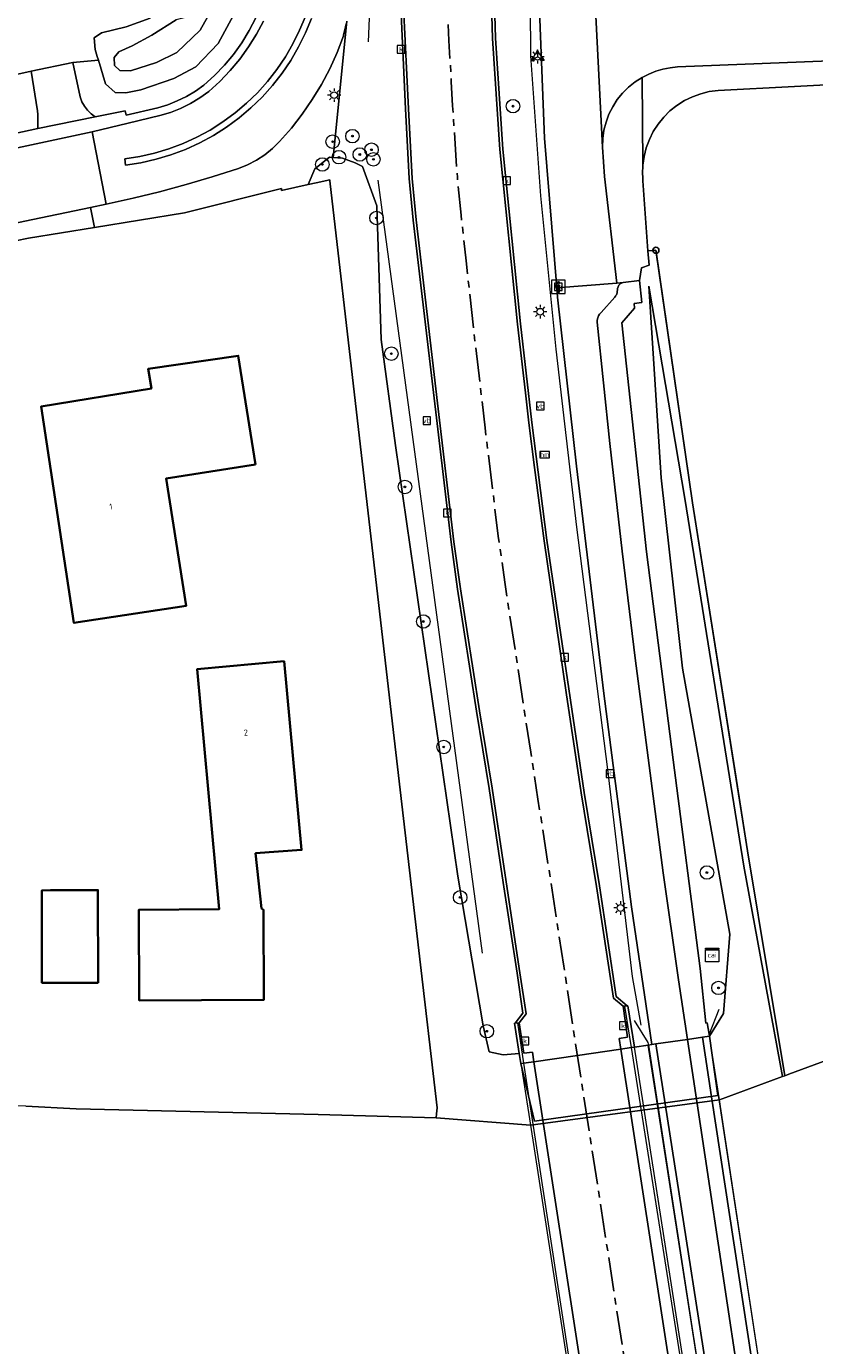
# Model space of a CAD drawing. Header units: metres. Extents: x 229229 to 231729, y 593167 to 595667.
# Tile 63 of 256: x 229844 to 229903, y 594553 to 594651. Entities that reach past the tile are written whole.
import ezdxf
from ezdxf.enums import TextEntityAlignment as Align

# ---------------------------------------------------------------- set-up
doc = ezdxf.new("R2010")
doc.units = ezdxf.units.M
doc.linetypes.add('CENTERX2', pattern=[4, 2.5, -0.5, 0.5, -0.5])
for name, color, linetype, lineweight in [('B-WE-BV-LEUNING-G', 210, 'BV-LEUNING', 18), ('B-WE-GK-BESCHOEIING_DAMWAND-G', 130, 'GK-BESCHOEIING', 18), ('B-WE-GR-BOOM-S', 90, 'Continuous', 25), ('B-WE-GR-GROENVOORZIENING-GV', 80, 'Continuous', 18), ('B-WE-GR-HAAG-G', 90, 'GR-HAAG1', 13), ('B-WE-GW-TALUD_KRUIN-G', 90, 'Continuous', 18), ('B-WE-IE-MEUBILAIR_WEGMEUBILAIR-S', 7, 'Continuous', 25), ('B-WE-IE-TERREINAFSCHEIDING_KUNSTMATIG_HEKWERK_RASTER-G', 30, 'IE-TERREINAFSCHEIDING-KUNSTMATIG', 18), ('B-WE-KL-ET_LS_OV_LICHTMAST-S', 190, 'Continuous', 25), ('B-WE-KW-KUNSTWERK_DEK-GV', 170, 'Continuous', 18), ('B-WE-OG-BEBOUWING-GV', 7, 'Continuous', 35), ('B-WE-OG-BEBOUWING-T18', 10, 'Continuous', 18), ('B-WE-OG-TERREIN_ERF-GV', 7, 'Continuous', 18), ('B-WE-OG-WATER-GV', 130, 'Continuous', 18), ('B-WE-OG-WATER_SLOOT-GV', 120, 'Continuous', 18), ('B-WE-OG-WEG-GV', 7, 'Continuous', 18), ('B-WE-RI-GWA_KOLK-S', 30, 'Continuous', 25), ('B-WE-VH-VERHARDING_ASFALT-GV', 252, 'Continuous', 18), ('B-WE-VH-VERHARDING_BEDRIJFSVLOERPLAAT-GV', 252, 'Continuous', 18), ('B-WE-VH-VERHARDING_BETON-GV', 252, 'Continuous', 18), ('B-WE-VH-VERHARDING_BETONSTRAATSTEEN-GV', 252, 'Continuous', 18), ('B-WE-VH-VERHARDING_GESLOTEN-GV', 252, 'Continuous', 18), ('B-WE-VH-VERHARDING_HALFVERHARDING-GV', 252, 'Continuous', 18), ('B-WE-VH-VERHARDING_OPEN-GV', 252, 'Continuous', 18), ('B-WE-VH-VERHARDING_STRAATBAKSTEEN-GV', 252, 'Continuous', 18), ('B-WE-VH-VERHARDING_TEGEL-GV', 252, 'Continuous', 18), ('B-WE-VW-BEWEGWIJZERING_DRAAGCONSTRUCTIE-S', 7, 'Continuous', 25), ('B-WE-VW-HECTOMETRERING-S', 7, 'Continuous', 25), ('B-WE-VW-VERKEERSTEKEN_BORD-S', 7, 'Continuous', 25)]:
    doc.layers.add(name, color=color, linetype=linetype, lineweight=lineweight)
doc.layers.add('B-WE-KL-DATA_CAI-S', color=7, linetype='Continuous')
doc.layers.add('TOPOT03', color=30, linetype='CENTERX2')
doc.styles.add('NLCS-ISO', font='NLCS-ISO.ttf')
doc.styles.add('NLCS-ISO-ANNOTATIVE-T18', font='NLCS-ISO.ttf', dxfattribs={"height": 1.8})
doc.styles.add('NLCS-ISO-M250-T18', font='NLCS-ISO.ttf', dxfattribs={"height": 0.45})
doc.linetypes.add('BV-LEUNING', pattern='A,1,[69,NLCS.SHX,S=0.2,R=0,X=0,Y=0],1', length=2)
doc.linetypes.add('GK-BESCHOEIING', pattern='A,30,-5,[1,NLCS.SHX,S=1,R=0,X=0,Y=0],-5', length=40)
doc.linetypes.add('GR-HAAG1', pattern='A,6,[176,NLCS.SHX,S=0.125,R=0,X=0,Y=0],-2', length=8)
doc.linetypes.add('IE-TERREINAFSCHEIDING-KUNSTMATIG', pattern='A,4,[82,NLCS.SHX,S=0.75,R=90,X=0,Y=0],4,-2', length=10)

# ---------------------------------------------------------------- blocks, each defined once
blk = doc.blocks.new('SIE-WEG_VERKEERSBORD-SO')
at = {"color": 0, "linetype": 'ByBlock', "lineweight": 18}
blk.add_lwpolyline([(-1.125, -1.125), (1.125, -1.125), (1.125, 1.125), (-1.125, 1.125)], close=True, dxfattribs=at)
at = {"color": 0, "linetype": 'ByBlock', "lineweight": 18, "style": 'NLCS-ISO'}
blk.add_text('vb', height=1.5, dxfattribs=at).set_placement((0, 0), align=Align.MIDDLE_CENTER)
blk = doc.blocks.new('SIE-WEG_VERKEERSBORD_WEGWIJZER-SO')
at = {"linetype": 'ByBlock', "lineweight": 18}
h = blk.add_hatch(color=0, dxfattribs=at)
h.dxf.hatch_style = 1
h.paths.add_polyline_path([(0.5, 1), (0, 2), (-0.5, 1)])
h = blk.add_hatch(color=0, dxfattribs=at)
h.dxf.hatch_style = 1
h.paths.add_polyline_path([(-1.38, -0.22), (-2, -1.15), (-0.88, -1.09)])
h = blk.add_hatch(color=0, dxfattribs=at)
h.dxf.hatch_style = 1
h.paths.add_polyline_path([(1.38, -0.22), (2, -1.15), (0.88, -1.09)])
at = {"color": 0, "linetype": 'ByBlock', "lineweight": 18}
for points in [[(-1.13, -0.65), (0, 0)], [(0, 1), (0, 0)], [(1.13, -0.65), (0, 0)]]:
    blk.add_lwpolyline(points, dxfattribs=at)
for points in [[(0.5, 1), (0, 2), (-0.5, 1)], [(-1.38, -0.22), (-2, -1.15), (-0.88, -1.09)], [(1.38, -0.22), (2, -1.15), (0.88, -1.09)]]:
    blk.add_lwpolyline(points, close=True, dxfattribs=at)
blk = doc.blocks.new('SIE-WEG_VERKEERSBORD_INFORMATIE-SO')
at = {"linetype": 'ByBlock', "lineweight": 18}
h = blk.add_hatch(color=0, dxfattribs=at)
h.dxf.hatch_style = 1
h.paths.add_polyline_path([(0.32, 0.49), (-0.82, 0.49), (-0.82, 0.19), (-0.32, 0.19), (-0.32, -1.62), (0.32, -1.62)])
h = blk.add_hatch(color=0, dxfattribs=at)
h.dxf.hatch_style = 1
edge = h.paths.add_edge_path()
edge.add_arc((0, 1.25), 0.373, 0, 360)
at = {"color": 0, "linetype": 'ByBlock', "lineweight": 18}
for points in [[(-2, -2), (2, -2), (2, 2), (-2, 2)], [(0.32, 0.49), (-0.82, 0.49), (-0.82, 0.19), (-0.32, 0.19), (-0.32, -1.62), (0.32, -1.62)]]:
    blk.add_lwpolyline(points, close=True, dxfattribs=at)
blk.add_circle((0, 1.25), 0.373, dxfattribs=at)
blk = doc.blocks.new('SKL-DATA_SIGNAAL_CAIKAST-SO')
at = {"color": 0, "linetype": 'ByBlock', "lineweight": 18}
for points in [[(-2, 2), (2, 2), (2, 1.68), (-2, 1.68)], [(-2, 1.52), (2, 1.52), (2, -2), (-2, -2)]]:
    blk.add_lwpolyline(points, close=True, dxfattribs=at)
at = {"color": 0, "linetype": 'ByBlock', "lineweight": 18, "style": 'NLCS-ISO'}
blk.add_text('cai', height=1.5, dxfattribs=at).set_placement((0, 0), align=Align.MIDDLE_CENTER)
blk = doc.blocks.new('SAL-VERWIJZING_SYMBOOL-SO')
at = {"color": 0, "linetype": 'ByBlock', "lineweight": -2}
blk.add_circle((0, 0), 0.9, dxfattribs=at)
at = {"color": 0, "linetype": 'ByBlock', "lineweight": -2, "style": 'NLCS-ISO-ANNOTATIVE-T18'}
blk.add_attdef('SYMBOOL', (2.5, -2.5), '', height=1.8, dxfattribs=at)
blk = doc.blocks.new('SKL-ET_OV_LICHTMAST-SO')
at = {"color": 0, "linetype": 'ByBlock', "lineweight": 18}
for points in [[(-1.25, 0), (-2, 0)], [(-1.41, 1.41), (-0.88, 0.88)], [(0, 2), (0, 1.25)], [(0.88, 0.88), (1.41, 1.41)], [(2, 0), (1.25, 0)], [(-1.41, -1.41), (-0.88, -0.88)], [(0, -1.25), (0, -2)], [(0.88, -0.88), (1.41, -1.41)]]:
    blk.add_lwpolyline(points, dxfattribs=at)
blk.add_circle((0, 0), 1, dxfattribs=at)
blk = doc.blocks.new('SIE-WEG_PAAL_HECTOMETERPAAL-SO')
at = {"color": 0, "linetype": 'ByBlock', "lineweight": 18}
blk.add_lwpolyline([(-1.44375, -0.94375), (1.44375, -0.94375), (1.44375, 0.94375), (-1.44375, 0.94375)], close=True, dxfattribs=at)
at = {"color": 0, "linetype": 'ByBlock', "lineweight": 18, "style": 'NLCS-ISO'}
blk.add_text('hm', height=1.5, dxfattribs=at).set_placement((0, 0), align=Align.MIDDLE_CENTER)
blk = doc.blocks.new('SRI-KOLK-SO')
at = {"color": 0, "linetype": 'ByBlock', "lineweight": 18}
blk.add_lwpolyline([(-1.125, -1.125), (1.125, -1.125), (1.125, 1.125), (-1.125, 1.125)], close=True, dxfattribs=at)
at = {"color": 0, "linetype": 'ByBlock', "lineweight": 18, "style": 'NLCS-ISO'}
blk.add_text('k', height=1.5, dxfattribs=at).set_placement((0, 0), align=Align.MIDDLE_CENTER)
blk = doc.blocks.new('SGR-BOOM_01-SO')
at = {"linetype": 'ByBlock', "lineweight": 18}
h = blk.add_hatch(color=0, dxfattribs=at)
h.dxf.hatch_style = 1
edge = h.paths.add_edge_path()
edge.add_arc((0, 0), 0.25, 0, 360)
at = {"color": 0, "linetype": 'ByBlock', "lineweight": 18}
for radius in [2, 0.25]:
    blk.add_circle((0, 0), radius, dxfattribs=at)

msp = doc.modelspace()

# ---------------------------------------------------------------- linework, layer by layer
at = {"layer": 'B-WE-BV-LEUNING-G'}
for points in [[(229895.652, 594578.02), (229894.941, 594576.175), (229894.931, 594576.15), (229894.948, 594576.035)], [(229880.742, 594577.013), (229881.198, 594574.038)], [(229889.375, 594577.184), (229890.406, 594575.569), (229890.436, 594575.38)], [(229894.948, 594576.035), (229900.221, 594541.413), (229900.226, 594541.406)], [(229889.161, 594575.194), (229894.643, 594540.517)], [(229890.436, 594575.38), (229895.787, 594540.801), (229895.763, 594540.678)], [(229881.198, 594574.038), (229886.52, 594539.349)]]:
    msp.add_lwpolyline(points, dxfattribs=at)
at = {"layer": 'B-WE-GK-BESCHOEIING_DAMWAND-G'}
msp.add_lwpolyline([(229895.7, 594571.329), (229881.706, 594569.459)], dxfattribs=at)
at = {"layer": 'B-WE-GR-GROENVOORZIENING-GV'}
for points in [[(229842.778, 594646.954), (229844.762, 594647.41), (229847.853, 594648.05), (229849.73, 594648.22), (229849.65, 594648.485), (229849.494, 594649.003), (229849.426, 594649.877), (229849.952, 594650.234), (229851.8, 594650.681), (229853.571, 594651.316)], [(229859.729, 594651.549), (229858.597, 594649.46), (229856.95, 594647.728), (229855.324, 594646.857), (229852.868, 594646.027), (229851.756, 594645.788), (229850.963, 594645.831), (229850.259, 594646.455), (229849.73, 594648.22), (229847.853, 594648.05), (229848.38, 594645.495), (229848.519, 594645.146), (229848.703, 594644.818), (229848.929, 594644.517), (229849.191, 594644.247), (229849.487, 594644.015), (229851.724, 594644.47), (229851.799, 594644.138), (229854.133, 594644.695), (229854.863, 594644.92), (229855.574, 594645.202), (229856.259, 594645.54), (229856.916, 594645.931), (229857.539, 594646.373), (229858.324, 594647.078), (229859.056, 594647.838), (229859.732, 594648.647), (229860.348, 594649.504), (229860.902, 594650.402), (229861.39, 594651.337)], [(229868.064, 594650.894), (229868.018, 594650.69), (229867.971, 594650.486), (229867.924, 594650.282), (229867.875, 594650.079), (229867.869, 594650.032), (229867.862, 594650.015), (229867.395, 594648.786), (229866.856, 594647.587), (229866.245, 594646.423), (229865.567, 594645.297), (229864.822, 594644.214), (229864.014, 594643.177), (229863.145, 594642.19), (229862.622, 594641.675), (229862.049, 594641.215), (229861.432, 594640.816), (229860.778, 594640.481), (229860.093, 594640.215), (229858.164, 594639.595), (229856.221, 594639.02), (229854.265, 594638.49), (229852.297, 594638.006), (229850.319, 594637.568), (229849.144, 594637.321), (229849.455, 594635.844), (229856.099, 594636.916), (229863.279, 594638.731), (229863.284, 594638.588), (229865.268, 594639.012), (229865.758, 594640.188), (229866.83, 594641.043), (229867.106, 594641.021), (229868.109, 594651.098)], [(229833.41, 594640.606), (229845.244, 594643.151), (229845.259, 594643.414), (229845.263, 594643.677), (229845.258, 594643.941), (229845.243, 594644.204), (229845.218, 594644.466), (229844.762, 594647.41), (229842.778, 594646.954)]]:
    msp.add_lwpolyline(points, dxfattribs=at)
at = {"layer": 'B-WE-GR-HAAG-G'}
for points in [[(229889.263, 594580.45), (229887.44, 594595.748), (229885.151, 594613.689), (229883.616, 594626.852), (229882.487, 594638.193), (229881.738, 594648.543), (229881.64, 594663.279), (229881.887, 594673.053)], [(229870.406, 594639.351), (229878.135, 594582.178)]]:
    msp.add_lwpolyline(points, dxfattribs=at)
at = {"layer": 'B-WE-GW-TALUD_KRUIN-G'}
msp.add_lwpolyline([(229894.964, 594576.037), (229894.437, 594575.961), (229893.34, 594575.801), (229891, 594575.462), (229890.699, 594575.418), (229890.425, 594575.378), (229889.399, 594575.229), (229889.161, 594575.194), (229888.395, 594575.083), (229885.186, 594574.617), (229881.961, 594574.149), (229881.198, 594574.038), (229881.002, 594574.01)], dxfattribs=at)
at = {"layer": 'B-WE-IE-TERREINAFSCHEIDING_KUNSTMATIG_HEKWERK_RASTER-G'}
for points in [[(229869.736, 594649.582), (229869.966, 594655.47), (229870.172, 594661.438), (229870.167, 594667.417), (229869.692, 594670.432), (229869.332, 594673.46), (229868.448, 594679.382), (229868.44, 594679.571), (229868.338, 594682.145), (229868.252, 594685.95), (229868.093, 594692.952), (229868.167, 594698.713), (229868.14, 594701.742), (229866.871, 594705.281)], [(229900.535, 594573.116), (229897.784, 594589.746), (229893.712, 594615.469), (229890.994, 594634.159)], [(229889.895, 594576.861), (229889.263, 594580.45)], [(229888.677, 594578.26), (229889.161, 594575.194)]]:
    msp.add_lwpolyline(points, dxfattribs=at)
at = {"layer": 'B-WE-KW-KUNSTWERK_DEK-GV'}
for points in [[(229890.406, 594575.375), (229895.793, 594540.682), (229895.978, 594540.709), (229896.383, 594540.767), (229898.573, 594541.082), (229899.755, 594541.252), (229900.239, 594541.321), (229899.964, 594543.14), (229899.546, 594545.902), (229895.7, 594571.329), (229894.964, 594576.037), (229894.437, 594575.961), (229893.34, 594575.801), (229891, 594575.462), (229890.699, 594575.418), (229890.436, 594575.38)], [(229890.56, 594539.93), (229893.743, 594540.388), (229894.803, 594540.54), (229889.399, 594575.229), (229888.395, 594575.083), (229885.186, 594574.617), (229881.961, 594574.149), (229881.002, 594574.01), (229881.706, 594569.459), (229885.675, 594543.819), (229886.073, 594541.23), (229886.365, 594539.327), (229887.312, 594539.463)]]:
    msp.add_lwpolyline(points, close=True, dxfattribs=at)
at = {"layer": 'B-WE-OG-BEBOUWING-GV'}
for points in [[(229861.35, 594618.31), (229860.08, 594626.36), (229853.42, 594625.4), (229853.66, 594623.93), (229845.49, 594622.6), (229847.92, 594606.6), (229856.22, 594607.86), (229854.75, 594617.28)], [(229861.81, 594585.49), (229861.37, 594589.56), (229864.77, 594589.81), (229863.48, 594603.76), (229857.05, 594603.19), (229858.66, 594585.42), (229852.73, 594585.39), (229852.76, 594578.68), (229861.97, 594578.72), (229861.95, 594585.39)], [(229849.71, 594579.99), (229849.7, 594586.84), (229846.2, 594586.83), (229845.56, 594586.82), (229845.56, 594579.99)]]:
    msp.add_lwpolyline(points, close=True, dxfattribs=at)
at = {"layer": 'B-WE-OG-TERREIN_ERF-GV'}
for points in [[(229929.5, 594647.74), (229895.599, 594645.978), (229894.948, 594645.893), (229894.311, 594645.738), (229893.694, 594645.515), (229893.105, 594645.226), (229892.55, 594644.875), (229892.037, 594644.466), (229891.571, 594644.003), (229891.158, 594643.493), (229890.803, 594642.942), (229890.51, 594642.355), (229890.282, 594641.739), (229890.122, 594641.103), (229890.032, 594640.453), (229890.018, 594640.237), (229890.011, 594640.02), (229890.013, 594639.803), (229890.022, 594639.586), (229890.039, 594639.37), (229890.033, 594639.298), (229890.409, 594634.119), (229890.86, 594634.15), (229890.994, 594634.159), (229891.011, 594634.045), (229893.712, 594615.469), (229896.835, 594595.738), (229897.784, 594589.746), (229899.384, 594580.074), (229900.535, 594573.116), (229900.843, 594573.23), (229911.068, 594577.007)], [(229844.369, 594570.856), (229848.09, 594570.673), (229865.997, 594570.24), (229874.74, 594569.99), (229874.748, 594570.29), (229874.797, 594570.732), (229873.444, 594582.38), (229871.622, 594598.076), (229868.768, 594622.823), (229866.869, 594639.301), (229866.862, 594639.36), (229865.844, 594639.138), (229865.268, 594639.012), (229863.284, 594638.588), (229863.279, 594638.731), (229856.099, 594636.916), (229849.455, 594635.844), (229844.556, 594635.053), (229842.631, 594634.652)]]:
    msp.add_lwpolyline(points, dxfattribs=at)
for points in [[(229845.49, 594622.6), (229853.66, 594623.93), (229853.42, 594625.4), (229860.08, 594626.36), (229861.35, 594618.31), (229854.75, 594617.28), (229856.22, 594607.86), (229847.92, 594606.6)], [(229857.05, 594603.19), (229863.48, 594603.76), (229864.77, 594589.81), (229861.37, 594589.56), (229861.81, 594585.49), (229861.95, 594585.39), (229861.97, 594578.72), (229852.76, 594578.68), (229852.73, 594585.39), (229858.66, 594585.42)], [(229846.2, 594586.83), (229849.7, 594586.84), (229849.71, 594579.99), (229845.56, 594579.99), (229845.56, 594586.82)]]:
    msp.add_lwpolyline(points, close=True, dxfattribs=at)
at = {"layer": 'B-WE-OG-WATER-GV'}
msp.add_lwpolyline([(229855.498, 594651.205), (229853.701, 594650.067), (229852.242, 594649.27), (229851.236, 594648.829), (229850.901, 594648.41), (229850.922, 594647.823), (229851.32, 594647.445), (229852.116, 594647.424), (229854.024, 594648.054), (229855.533, 594648.787), (229857.273, 594650.444), (229858.048, 594651.828)], close=True, dxfattribs=at)
msp.add_lwpolyline([(229911.068, 594577.007), (229900.843, 594573.23), (229900.535, 594573.116), (229900.361, 594573.052), (229895.7, 594571.329), (229881.706, 594569.459), (229874.74, 594569.99), (229865.997, 594570.24), (229848.09, 594570.673), (229844.369, 594570.856), (229832.204, 594570.975), (229818.048, 594570.7), (229813.401, 594570.549), (229811.046, 594570.7), (229804.033, 594571.25), (229804.14, 594571.955), (229794.28, 594572.686), (229783.653, 594573.33), (229771.463, 594574.525), (229760.641, 594575.811), (229752.135, 594576.869), (229738.384, 594579.179)], dxfattribs=at)
at = {"layer": 'B-WE-OG-WATER_SLOOT-GV'}
for points in [[(229858.048, 594651.828), (229857.273, 594650.444), (229855.533, 594648.787), (229854.024, 594648.054), (229852.116, 594647.424), (229851.32, 594647.445), (229850.922, 594647.823), (229850.901, 594648.41), (229851.236, 594648.829), (229852.242, 594649.27), (229853.701, 594650.067), (229855.498, 594651.205)], [(229853.571, 594651.316), (229851.8, 594650.681), (229849.952, 594650.234), (229849.426, 594649.877), (229849.494, 594649.003), (229849.65, 594648.485), (229849.73, 594648.22), (229850.259, 594646.455), (229850.963, 594645.831), (229851.756, 594645.788), (229852.868, 594646.027), (229855.324, 594646.857), (229856.95, 594647.728), (229858.597, 594649.46), (229859.729, 594651.549)]]:
    msp.add_lwpolyline(points, dxfattribs=at)
at = {"layer": 'B-WE-OG-WEG-GV'}
for points in [[(229878.973, 594654.942), (229879.125, 594649.838), (229879.671, 594641.629), (229880.974, 594628.711), (229881.814, 594621.422), (229882.932, 594612.711), (229885.684, 594594.065), (229886.819, 594587.152), (229888.064, 594578.96), (229888.878, 594578.286), (229888.922, 594578.292), (229889.399, 594575.229), (229890.425, 594575.378), (229890.699, 594575.418), (229889.184, 594585.596), (229887.144, 594601.376), (229885.112, 594618.187), (229883.716, 594630.692), (229883.661, 594631.374), (229882.76, 594642.447), (229882.213, 594656.291)], [(229868.109, 594651.098), (229867.106, 594641.021), (229867.805, 594640.965), (229868.743, 594640.624), (229869.29, 594640.346), (229870.329, 594637.436), (229870.668, 594627.558), (229871.723, 594619.718), (229876.346, 594587.862), (229878.211, 594576.794), (229878.665, 594574.871), (229879.681, 594574.665), (229880.886, 594574.756), (229880.54, 594576.993), (229880.571, 594576.996), (229881.151, 594577.741), (229880.718, 594580.7), (229879.688, 594587.407), (229878.658, 594594.345), (229877.723, 594600.071), (229876.315, 594609.088), (229875.831, 594612.559), (229873.025, 594636.382), (229872.73, 594639.458), (229872.462, 594644.611), (229872.105, 594652.158)]]:
    msp.add_lwpolyline(points, dxfattribs=at)
for points in [[(229866.869, 594639.301), (229868.768, 594622.823), (229871.622, 594598.076), (229873.444, 594582.38), (229874.797, 594570.732), (229874.748, 594570.29), (229874.74, 594569.99), (229881.706, 594569.459), (229895.7, 594571.329), (229900.361, 594573.052), (229897.495, 594588.598), (229893.152, 594615.652), (229890.463, 594631.497), (229891.396, 594617.338), (229892.965, 594603.245), (229896.47, 594583.57), (229896.004, 594577.706), (229894.964, 594576.037), (229895.583, 594571.656), (229882.022, 594569.74), (229881.002, 594574.01), (229880.886, 594574.756), (229879.681, 594574.665), (229878.665, 594574.871), (229878.211, 594576.794), (229876.346, 594587.862), (229871.723, 594619.718), (229870.668, 594627.558), (229870.329, 594637.436), (229869.29, 594640.346), (229868.743, 594640.624), (229867.805, 594640.965), (229867.106, 594641.021), (229866.83, 594641.043), (229865.758, 594640.188), (229865.268, 594639.012), (229865.844, 594639.138), (229866.862, 594639.36)], [(229889.419, 594629.868), (229888.464, 594628.791), (229890.298, 594611.856), (229892.267, 594596.468), (229894.266, 594581.045), (229894.679, 594576.997), (229894.797, 594577.023), (229894.941, 594576.175), (229894.964, 594576.037), (229896.004, 594577.706), (229896.47, 594583.57), (229892.965, 594603.245), (229891.396, 594617.338), (229890.463, 594631.497), (229893.152, 594615.652), (229897.495, 594588.598), (229900.361, 594573.052), (229900.535, 594573.116), (229899.384, 594580.074), (229897.784, 594589.746), (229896.835, 594595.738), (229893.712, 594615.469), (229891.011, 594634.045), (229890.994, 594634.159), (229890.86, 594634.15), (229890.409, 594634.119), (229890.486, 594633.055), (229889.94, 594632.866), (229889.78, 594631.913), (229889.956, 594630.296), (229889.377, 594630.213)]]:
    msp.add_lwpolyline(points, close=True, dxfattribs=at)
at = {"layer": 'B-WE-VH-VERHARDING_ASFALT-GV'}
msp.add_lwpolyline([(229872.325, 594652.166), (229872.682, 594644.622), (229872.95, 594639.474), (229873.244, 594636.406), (229874.84, 594622.852), (229876.049, 594612.587), (229876.532, 594609.12), (229877.94, 594600.105), (229878.875, 594594.379), (229879.905, 594587.44), (229880.935, 594580.733), (229881.382, 594577.68), (229880.873, 594577.026), (229881.226, 594574.769), (229881.854, 594574.843), (229881.961, 594574.149), (229885.186, 594574.617), (229888.395, 594575.083), (229888.275, 594575.862), (229888.881, 594575.966), (229888.581, 594578.247), (229887.86, 594578.844), (229886.602, 594587.118), (229885.467, 594594.031), (229884.36, 594601.463), (229882.714, 594612.681), (229882.015, 594618.092), (229881.595, 594621.396), (229881.34, 594623.607), (229880.755, 594628.688), (229879.452, 594641.611), (229878.906, 594649.827), (229878.753, 594654.938)], dxfattribs=at)
for points in [[(229891, 594575.462), (229896.383, 594540.767), (229898.573, 594541.082), (229893.34, 594575.801)], [(229899.755, 594541.252), (229895.112, 594571.549), (229894.437, 594575.961), (229893.34, 594575.801), (229898.573, 594541.082)], [(229893.743, 594540.388), (229888.395, 594575.083), (229885.186, 594574.617), (229881.961, 594574.149), (229887.312, 594539.463), (229890.56, 594539.93)]]:
    msp.add_lwpolyline(points, close=True, dxfattribs=at)
at = {"layer": 'B-WE-VH-VERHARDING_BEDRIJFSVLOERPLAAT-GV'}
for points in [[(229878.753, 594654.938), (229878.906, 594649.827), (229879.452, 594641.611), (229880.755, 594628.688), (229881.34, 594623.607), (229881.595, 594621.396), (229882.015, 594618.092), (229882.714, 594612.681), (229884.36, 594601.463), (229885.467, 594594.031), (229886.602, 594587.118), (229887.86, 594578.844), (229888.581, 594578.247), (229888.878, 594578.286), (229888.064, 594578.96), (229886.819, 594587.152), (229885.684, 594594.065), (229882.932, 594612.711), (229881.814, 594621.422), (229880.974, 594628.711), (229879.671, 594641.629), (229879.125, 594649.838), (229878.973, 594654.942)], [(229872.105, 594652.158), (229872.462, 594644.611), (229872.73, 594639.458), (229873.025, 594636.382), (229875.831, 594612.559), (229876.315, 594609.088), (229877.723, 594600.071), (229878.658, 594594.345), (229879.688, 594587.407), (229880.718, 594580.7), (229881.151, 594577.741), (229880.571, 594576.996), (229880.873, 594577.026), (229881.382, 594577.68), (229880.935, 594580.733), (229879.905, 594587.44), (229878.875, 594594.379), (229877.94, 594600.105), (229876.532, 594609.12), (229876.049, 594612.587), (229874.84, 594622.852), (229873.244, 594636.406), (229872.95, 594639.474), (229872.682, 594644.622), (229872.325, 594652.166)]]:
    msp.add_lwpolyline(points, dxfattribs=at)
at = {"layer": 'B-WE-VH-VERHARDING_BETON-GV'}
for points in [[(229888.395, 594575.083), (229889.161, 594575.194), (229889.399, 594575.229), (229888.922, 594578.292), (229888.878, 594578.286), (229888.581, 594578.247), (229888.881, 594575.966), (229888.275, 594575.862)], [(229880.873, 594577.026), (229880.571, 594576.996), (229880.54, 594576.993), (229880.886, 594574.756), (229881.002, 594574.01), (229881.198, 594574.038), (229881.961, 594574.149), (229881.854, 594574.843), (229881.226, 594574.769)], [(229899.964, 594543.14), (229899.939, 594543.304), (229899.919, 594543.436), (229899.546, 594545.902), (229895.7, 594571.329), (229894.964, 594576.037), (229894.437, 594575.961), (229895.112, 594571.549), (229899.755, 594541.252), (229900.239, 594541.321)], [(229893.743, 594540.388), (229894.803, 594540.54), (229889.399, 594575.229), (229888.395, 594575.083)], [(229896.383, 594540.767), (229891, 594575.462), (229890.699, 594575.418), (229890.436, 594575.38), (229890.425, 594575.378), (229890.406, 594575.375), (229895.793, 594540.682), (229895.978, 594540.709)], [(229885.675, 594543.819), (229886.062, 594541.299), (229886.073, 594541.23), (229886.108, 594541.002), (229886.365, 594539.327), (229887.312, 594539.463), (229881.961, 594574.149), (229881.002, 594574.01), (229881.706, 594569.459)]]:
    msp.add_lwpolyline(points, close=True, dxfattribs=at)
at = {"layer": 'B-WE-VH-VERHARDING_BETONSTRAATSTEEN-GV'}
msp.add_lwpolyline([(229894.964, 594576.037), (229894.437, 594575.961), (229893.34, 594575.801), (229891, 594575.462), (229890.699, 594575.418), (229890.425, 594575.378), (229889.399, 594575.229), (229889.161, 594575.194), (229888.395, 594575.083), (229885.186, 594574.617), (229881.961, 594574.149), (229881.198, 594574.038), (229881.002, 594574.01), (229882.022, 594569.74), (229895.583, 594571.656)], close=True, dxfattribs=at)
at = {"layer": 'B-WE-VH-VERHARDING_GESLOTEN-GV'}
for points in [[(229861.951, 594651.108), (229861.434, 594650.131), (229860.85, 594649.193), (229860.203, 594648.296), (229859.496, 594647.447), (229858.732, 594646.649), (229857.915, 594645.905), (229857.25, 594645.432), (229856.549, 594645.014), (229855.817, 594644.653), (229855.059, 594644.352), (229854.279, 594644.113), (229851.931, 594643.552), (229849.285, 594642.928), (229850.319, 594637.568), (229852.297, 594638.006), (229854.265, 594638.49), (229856.221, 594639.02), (229858.164, 594639.595), (229860.093, 594640.215), (229860.778, 594640.481), (229861.432, 594640.816), (229862.049, 594641.215), (229862.622, 594641.675), (229863.145, 594642.19), (229864.014, 594643.177), (229864.822, 594644.214), (229865.567, 594645.297), (229866.245, 594646.423), (229866.856, 594647.587), (229867.395, 594648.786), (229867.862, 594650.015), (229867.869, 594650.032), (229867.875, 594650.079), (229867.924, 594650.282), (229867.971, 594650.486), (229868.018, 594650.69), (229868.064, 594650.894)], [(229865.497, 594651.293), (229865.06, 594650.228), (229864.551, 594649.195), (229863.972, 594648.2), (229863.327, 594647.247), (229862.618, 594646.34), (229861.849, 594645.484), (229861.023, 594644.683), (229860.143, 594643.94), (229859.216, 594643.259), (229858.243, 594642.643), (229857.231, 594642.095), (229856.184, 594641.617), (229855.106, 594641.213), (229854.003, 594640.883), (229852.88, 594640.629), (229851.743, 594640.453), (229851.687, 594640.923), (229852.792, 594641.094), (229853.884, 594641.341), (229854.955, 594641.661), (229856.002, 594642.054), (229857.02, 594642.518), (229858.004, 594643.051), (229858.949, 594643.65), (229859.851, 594644.311), (229860.705, 594645.034), (229861.508, 594645.812), (229862.256, 594646.644), (229862.945, 594647.526), (229863.572, 594648.452), (229864.134, 594649.419), (229864.629, 594650.422), (229865.053, 594651.457)], [(229719.663, 594613.811), (229742.48, 594617.67), (229780.406, 594624.106), (229797.939, 594627.224), (229813.627, 594630.452), (229834.343, 594634.817), (229834.466, 594634.232), (229844.285, 594636.298), (229849.144, 594637.321), (229850.319, 594637.568), (229849.285, 594642.928), (229844.432, 594641.891), (229833.639, 594639.585), (229813.85, 594635.313), (229791.884, 594630.884), (229753.159, 594624.189), (229730.604, 594620.52)]]:
    msp.add_lwpolyline(points, dxfattribs=at)
msp.add_lwpolyline([(229849.455, 594635.844), (229849.144, 594637.321), (229844.285, 594636.298), (229834.466, 594634.232), (229834.467, 594634.23), (229834.75, 594632.884), (229836.287, 594633.186), (229842.631, 594634.652), (229844.556, 594635.053)], close=True, dxfattribs=at)
at = {"layer": 'B-WE-VH-VERHARDING_HALFVERHARDING-GV'}
for points in [[(229861.39, 594651.337), (229860.902, 594650.402), (229860.348, 594649.504), (229859.732, 594648.647), (229859.056, 594647.838), (229858.324, 594647.078), (229857.539, 594646.373), (229856.916, 594645.931), (229856.259, 594645.54), (229855.574, 594645.202), (229854.863, 594644.92), (229854.133, 594644.695), (229851.799, 594644.138), (229851.724, 594644.47), (229849.487, 594644.015), (229845.244, 594643.151), (229833.41, 594640.606), (229813.622, 594636.404), (229791.681, 594632.001), (229752.966, 594625.271), (229730.41, 594621.584)], [(229730.604, 594620.52), (229753.159, 594624.189), (229791.884, 594630.884), (229813.85, 594635.313), (229833.639, 594639.585), (229844.432, 594641.891), (229849.285, 594642.928), (229851.931, 594643.552), (229854.279, 594644.113), (229855.059, 594644.352), (229855.817, 594644.653), (229856.549, 594645.014), (229857.25, 594645.432), (229857.915, 594645.905), (229858.732, 594646.649), (229859.496, 594647.447), (229860.203, 594648.296), (229860.85, 594649.193), (229861.434, 594650.131), (229861.951, 594651.108)]]:
    msp.add_lwpolyline(points, dxfattribs=at)
at = {"layer": 'B-WE-VH-VERHARDING_OPEN-GV'}
for points in [[(229882.213, 594656.291), (229882.76, 594642.447), (229883.661, 594631.374), (229888.111, 594631.736), (229887.183, 594639.607), (229887.046, 594641.788), (229886.319, 594655.878)], [(229886.319, 594655.878), (229887.046, 594641.788), (229887.065, 594642.411), (229887.151, 594643.028), (229887.304, 594643.632), (229887.521, 594644.216), (229887.801, 594644.773), (229888.139, 594645.296), (229888.532, 594645.779), (229888.975, 594646.217), (229889.463, 594646.605), (229889.99, 594646.937), (229890.477, 594647.188), (229890.986, 594647.393), (229891.511, 594647.549), (229892.049, 594647.656), (229892.594, 594647.713), (229923.918, 594648.952)], [(229865.053, 594651.457), (229864.629, 594650.422), (229864.134, 594649.419), (229863.572, 594648.452), (229862.945, 594647.526), (229862.256, 594646.644), (229861.508, 594645.812), (229860.705, 594645.034), (229859.851, 594644.311), (229858.949, 594643.65), (229858.004, 594643.051), (229857.02, 594642.518), (229856.002, 594642.054), (229854.955, 594641.661), (229853.884, 594641.341), (229852.792, 594641.094), (229851.687, 594640.923), (229851.743, 594640.453), (229852.88, 594640.629), (229854.003, 594640.883), (229855.106, 594641.213), (229856.184, 594641.617), (229857.231, 594642.095), (229858.243, 594642.643), (229859.216, 594643.259), (229860.143, 594643.94), (229861.023, 594644.683), (229861.849, 594645.484), (229862.618, 594646.34), (229863.327, 594647.247), (229863.972, 594648.2), (229864.551, 594649.195), (229865.06, 594650.228), (229865.497, 594651.293)], [(229923.918, 594648.952), (229892.594, 594647.713), (229892.049, 594647.656), (229891.511, 594647.549), (229890.986, 594647.393), (229890.477, 594647.188), (229889.99, 594646.937), (229890.032, 594640.453), (229890.122, 594641.103), (229890.282, 594641.739), (229890.51, 594642.355), (229890.803, 594642.942), (229891.158, 594643.493), (229891.571, 594644.003), (229892.037, 594644.466), (229892.55, 594644.875), (229893.105, 594645.226), (229893.694, 594645.515), (229894.311, 594645.738), (229894.948, 594645.893), (229895.599, 594645.978), (229929.5, 594647.74)]]:
    msp.add_lwpolyline(points, dxfattribs=at)
for points in [[(229848.38, 594645.495), (229847.853, 594648.05), (229844.762, 594647.41), (229845.218, 594644.466), (229845.243, 594644.204), (229845.258, 594643.941), (229845.263, 594643.677), (229845.259, 594643.414), (229845.244, 594643.151), (229849.487, 594644.015), (229849.191, 594644.247), (229848.929, 594644.517), (229848.703, 594644.818), (229848.519, 594645.146)], [(229890.039, 594639.37), (229890.022, 594639.586), (229890.013, 594639.803), (229890.011, 594640.02), (229890.018, 594640.237), (229890.032, 594640.453), (229889.99, 594646.937), (229889.463, 594646.605), (229888.975, 594646.217), (229888.532, 594645.779), (229888.139, 594645.296), (229887.801, 594644.773), (229887.521, 594644.216), (229887.304, 594643.632), (229887.151, 594643.028), (229887.065, 594642.411), (229887.046, 594641.788), (229887.183, 594639.607), (229888.111, 594631.736), (229888.583, 594631.774), (229889.78, 594631.913), (229889.94, 594632.866), (229890.486, 594633.055), (229890.409, 594634.119), (229890.033, 594639.298)]]:
    msp.add_lwpolyline(points, close=True, dxfattribs=at)
at = {"layer": 'B-WE-VH-VERHARDING_STRAATBAKSTEEN-GV'}
msp.add_lwpolyline([(229889.462, 594603.988), (229888.504, 594611.911), (229887.595, 594619.871), (229886.65, 594628.834), (229886.657, 594628.994), (229886.69, 594629.15), (229886.748, 594629.299), (229886.831, 594629.436), (229886.935, 594629.557), (229887.957, 594630.701), (229888.002, 594630.754), (229888.041, 594630.812), (229888.075, 594630.873), (229888.103, 594630.937), (229888.124, 594631.003), (229888.158, 594631.337), (229888.192, 594631.463), (229888.257, 594631.576), (229888.347, 594631.669), (229888.458, 594631.736), (229888.583, 594631.774), (229888.111, 594631.736), (229883.661, 594631.374), (229883.716, 594630.692), (229885.112, 594618.187), (229887.144, 594601.376), (229889.184, 594585.596), (229890.699, 594575.418), (229891, 594575.462), (229893.34, 594575.801), (229892.674, 594580.198), (229891.533, 594588.116)], close=True, dxfattribs=at)
at = {"layer": 'B-WE-VH-VERHARDING_TEGEL-GV'}
msp.add_lwpolyline([(229890.298, 594611.856), (229888.464, 594628.791), (229889.419, 594629.868), (229889.377, 594630.213), (229889.956, 594630.296), (229889.78, 594631.913), (229888.583, 594631.774), (229888.458, 594631.736), (229888.347, 594631.669), (229888.257, 594631.576), (229888.192, 594631.463), (229888.158, 594631.337), (229888.124, 594631.003), (229888.103, 594630.937), (229888.075, 594630.873), (229888.041, 594630.812), (229888.002, 594630.754), (229887.957, 594630.701), (229886.935, 594629.557), (229886.831, 594629.436), (229886.748, 594629.299), (229886.69, 594629.15), (229886.657, 594628.994), (229886.65, 594628.834), (229887.595, 594619.871), (229888.504, 594611.911), (229889.462, 594603.988), (229891.533, 594588.116), (229892.674, 594580.198), (229893.34, 594575.801), (229894.437, 594575.961), (229894.964, 594576.037), (229894.941, 594576.175), (229894.797, 594577.023), (229894.679, 594576.997), (229894.266, 594581.045), (229892.267, 594596.468)], close=True, dxfattribs=at)
at = {"layer": 'TOPOT03', "flags": 128}
msp.add_lwpolyline([(230588.75, 593473.421), (230581.964, 593477.495), (230576.478, 593480.779), (230568.5, 593485.467), (230562.317, 593489.176), (230555.737, 593493.058), (230549.49, 593496.741), (230542.237, 593501.025), (230534.83, 593505.334), (230528.803, 593508.84), (230522.598, 593512.386), (230513.669, 593517.499), (230507.123, 593521.21), (230498.704, 593525.982), (230490.641, 593530.517), (230485.092, 593533.579), (230479.555, 593536.798), (230471.284, 593541.66), (230464.876, 593545.569), (230460.484, 593548.31), (230450.856, 593554.42), (230442.88, 593559.699), (230435.108, 593565.298), (230428.304, 593570.123), (230421.778, 593574.872), (230417.708, 593577.983), (230414.117, 593580.743), (230410.504, 593583.528), (230406.046, 593587.019), (230398.606, 593593.041), (230393.072, 593597.73), (230389.05, 593600.941), (230381.784, 593607.032), (230378.158, 593610.2), (230372.234, 593615.023), (230368.289, 593618.273), (230362.646, 593622.77), (230358.78, 593625.947), (230355.446, 593628.708), (230351.867, 593631.658), (230347.963, 593634.737), (230342.651, 593639.061), (230337.461, 593643.401), (230333.992, 593646.29), (230328.866, 593650.381), (230305.619, 593669.88), (230299.281, 593675.194), (230292.956, 593680.508), (230288.686, 593684.155), (230281.596, 593690.121), (230274.272, 593696.282), (230269.932, 593699.884), (230264.902, 593704.105), (230260.978, 593707.315), (230256.83, 593710.842), (230252.285, 593714.72), (230247.918, 593718.329), (230243.312, 593722.236), (230236.405, 593727.995), (230228.919, 593734.237), (230224.506, 593737.917), (230218.038, 593743.419), (230213.918, 593747.031), (230209.506, 593750.899), (230203.144, 593756.734), (230200.468, 593759.17), (230196.535, 593762.766), (230191.257, 593767.923), (230185.473, 593773.981), (230183.357, 593776.209), (230179.489, 593780.494), (230177.296, 593783.011), (230173.729, 593787.317), (230170.923, 593790.744), (230169.611, 593792.38), (230167.121, 593795.633), (230163.928, 593800.087), (230160.736, 593804.739), (230157.649, 593809.431), (230154.94, 593813.707), (230153.355, 593816.244), (230151.308, 593819.709), (230148.743, 593824.065), (230146.488, 593828.037), (230144.703, 593831.264), (230141.978, 593836.549), (230139.558, 593841.168), (230137.378, 593845.459), (230134.651, 593851.025), (230130.937, 593858.779), (230126.8, 593867.416), (230123.25, 593875.038), (230119.946, 593882.058), (230116.836, 593888.662), (230113.604, 593895.641), (230110.11, 593903.063), (230107.168, 593909.419), (230105.502, 593913.006), (230102.387, 593919.657), (230098.055, 593929.051), (230096.234, 593932.905), (230093.883, 593937.974), (230090.521, 593945.181), (230088.935, 593948.597), (230086.743, 593953.318), (230084.926, 593957.228), (230081.89, 593963.759), (230078.822, 593970.448), (230076.695, 593975.1), (230074.104, 593980.667), (230069.332, 593990.974), (230065.68, 593998.808), (230060.417, 594010.013), (230056.644, 594018.034), (230050.029, 594032.147), (230047.28, 594038.125), (230043.621, 594045.817), (230039.587, 594054.71), (230037.774, 594058.575), (230032.725, 594069.34), (230029.104, 594077.213), (230026.701, 594082.363), (230025.043, 594085.986), (230023.055, 594090.516), (230020.504, 594096.168), (230015.542, 594107.837), (230014.37, 594110.673), (230012.811, 594114.511), (230010.499, 594120.378), (230008.653, 594125.509), (230005.73, 594133.857), (230004.662, 594136.937), (230002.992, 594141.768), (230002.124, 594144.48), (230000.035, 594151.143), (229998.555, 594155.926), (229996.989, 594161.359), (229993.518, 594173.199), (229988.977, 594188.799), (229984.46, 594204.354), (229982.471, 594211.43), (229981.206, 594215.708), (229977.262, 594229.133), (229972.676, 594244.862), (229966.879, 594264.602), (229965.162, 594270.492), (229963.059, 594277.634), (229961.573, 594282.76), (229959.827, 594288.512), (229957.989, 594294.362), (229953.018, 594309.634), (229951.185, 594315.172), (229949.25, 594321.054), (229947.164, 594327.657), (229944.961, 594335.447), (229942.365, 594344.21), (229940.144, 594351.544), (229938.712, 594356.593), (229936.739, 594363.37), (229935.171, 594368.663), (229933.37, 594374.619), (229932.56, 594377.479), (229931.341, 594381.919), (229930.123, 594386.151), (229928.25, 594392.615), (229927.228, 594396.441), (229926.091, 594401), (229924.842, 594406.161), (229922.59, 594415.455), (229921.124, 594421.466), (229919.799, 594426.61), (229917.939, 594433.532), (229916.938, 594437.224), (229916.137, 594440.029), (229914.704, 594444.762), (229912.882, 594451.146), (229910.154, 594460.89), (229908.41, 594466.862), (229906.888, 594472.001), (229905.76, 594475.879), (229904.663, 594479.721), (229903.87, 594482.578), (229902.835, 594486.179), (229901.128, 594491.919), (229900.076, 594495.689), (229899.001, 594499.372), (229898.037, 594503.08), (229896.864, 594507.517), (229895.731, 594512.469), (229894.506, 594517.859), (229893.556, 594522.46), (229892.971, 594525.6), (229892.206, 594529.959), (229891.601, 594533.493), (229891.163, 594536.037), (229884.621, 594578.262), (229884.177, 594581.224), (229883.14, 594587.971), (229882.268, 594593.557), (229881.732, 594597.051), (229880.734, 594603.534), (229879.814, 594609.601), (229879.333, 594613.012), (229878.351, 594621.016), (229877.505, 594628.307), (229876.949, 594633.383), (229876.579, 594636.742), (229876.302, 594639.558), (229875.952, 594644.84), (229875.851, 594646.636), (229875.678, 594649.674), (229875.577, 594652.263), (229875.51, 594654.868), (229875.468, 594658.825), (229875.493, 594664.765), (229875.542, 594667.758), (229875.788, 594673.644), (229876.226, 594682.005), (229876.821, 594690.216), (229877.382, 594697.338), (229878.075, 594704.673), (229879.402, 594713.197), (229880.398, 594719.727), (229880.85, 594722.805), (229883.784, 594742.752), (229888.024, 594765.948), (229891.82, 594782.807), (229893.515, 594791.213), (229894.008, 594794.329), (229894.875, 594800.16), (229899.118, 594825.063), (229903.536, 594849.025), (229908.229, 594876.206), (229911.439, 594897.367), (229913.29, 594912.416), (229914.303, 594924.137), (229914.88, 594935.062), (229914.941, 594947.374), (229914.652, 594956.989), (229914.068, 594965.666), (229913.359, 594973.759), (229912.485, 594981.736), (229911.911, 594986.482), (229910.755, 594994.79), (229909.833, 595000.611), (229908.847, 595005.977), (229908.165, 595009.587), (229906.22, 595019.064), (229896.375, 595064.378), (229887.402, 595105.255), (229885.371, 595114.51), (229874.899, 595162.656), (229865.414, 595206.057), (229863.552, 595214.579), (229855.54, 595248.733), (229852.218, 595262.898), (229848.95, 595275.196), (229846.021, 595285.304), (229840.347, 595302.891), (229834.518, 595318.981), (229829.715, 595331.137), (229826.529, 595338.475), (229823.21, 595345.921), (229819.534, 595353.643), (229815.715, 595361.164), (229811.713, 595368.727), (229807.607, 595376.356), (229803.553, 595383.45), (229799.383, 595390.632), (229795.008, 595397.639), (229790.482, 595404.6), (229785.956, 595411.562), (229781.277, 595418.482), (229771.471, 595432.026), (229762.174, 595443.874), (229756.018, 595451.269), (229743.066, 595466.389), (229731.578, 595479.189), (229720.407, 595491.538), (229704.52, 595508.552), (229688.357, 595525.887), (229679.753, 595535.103), (229675.915, 595539.254), (229673.382, 595541.88), (229665.201, 595550.677), (229656.659, 595559.641), (229649.528, 595566.518), (229638.224, 595576.909), (229633.696, 595580.883), (229624.091, 595588.859), (229619.905, 595592.542), (229611.132, 595600.257), (229609.242, 595602), (229587.66, 595621.7)], dxfattribs=at)

# ---------------------------------------------------------------- block references
at = {"layer": 'B-WE-GR-BOOM-S', "xscale": 0.25, "yscale": 0.25, "zscale": 0.25}
for p in [(229880.42, 594644.814), (229868.535, 594642.597), (229867.069, 594642.187), (229869.944, 594641.59), (229866.309, 594640.501), (229867.536, 594641.038), (229869.08, 594641.239), (229870.089, 594640.883), (229870.314, 594636.546), (229871.417, 594626.509), (229872.42, 594616.656), (229873.782, 594606.703), (229875.291, 594597.426), (229894.77, 594588.139), (229876.506, 594586.298), (229895.631, 594579.607), (229878.48, 594576.402)]:
    msp.add_blockref('SGR-BOOM_01-SO', p, dxfattribs=at)
at = {"layer": 'B-WE-IE-MEUBILAIR_WEGMEUBILAIR-S', "xscale": 0.25, "yscale": 0.25, "zscale": 0.25}
msp.add_blockref('SAL-VERWIJZING_SYMBOOL-SO', (229890.994, 594634.159), dxfattribs=at)
at = {"layer": 'B-WE-KL-DATA_CAI-S', "xscale": 0.25, "yscale": 0.25, "zscale": 0.25}
msp.add_blockref('SKL-DATA_SIGNAAL_CAIKAST-SO', (229895.158, 594582.046), dxfattribs=at)
at = {"layer": 'B-WE-KL-ET_LS_OV_LICHTMAST-S', "xscale": 0.25, "yscale": 0.25, "zscale": 0.25}
for p in [(229882.228, 594648.47), (229867.179, 594645.628), (229882.433, 594629.612), (229888.375, 594585.518)]:
    msp.add_blockref('SKL-ET_OV_LICHTMAST-SO', p, dxfattribs=at)
at = {"layer": 'B-WE-RI-GWA_KOLK-S', "xscale": 0.25, "yscale": 0.25, "zscale": 0.25}
for p in [(229872.134, 594649.016), (229879.961, 594639.314), (229875.556, 594614.734), (229884.249, 594604.062), (229888.572, 594576.807), (229881.314, 594575.681)]:
    msp.add_blockref('SRI-KOLK-SO', p, dxfattribs=at)
at = {"layer": 'B-WE-VW-BEWEGWIJZERING_DRAAGCONSTRUCTIE-S', "xscale": 0.25, "yscale": 0.25, "zscale": 0.25}
msp.add_blockref('SIE-WEG_VERKEERSBORD_WEGWIJZER-SO', (229882.228, 594648.47), dxfattribs=at)
at = {"layer": 'B-WE-VW-HECTOMETRERING-S', "xscale": 0.25, "yscale": 0.25, "zscale": 0.25}
msp.add_blockref('SIE-WEG_PAAL_HECTOMETERPAAL-SO', (229882.768, 594619.042), dxfattribs=at)
at = {"layer": 'B-WE-VW-VERKEERSTEKEN_BORD-S', "xscale": 0.25, "yscale": 0.25, "zscale": 0.25}
for name, p in [('SIE-WEG_VERKEERSBORD_INFORMATIE-SO', (229883.775, 594631.454)), ('SIE-WEG_VERKEERSBORD-SO', (229883.775, 594631.454)), ('SIE-WEG_VERKEERSBORD-SO', (229882.443, 594622.64)), ('SIE-WEG_VERKEERSBORD-SO', (229874.042, 594621.556)), ('SIE-WEG_VERKEERSBORD-SO', (229887.605, 594595.46))]:
    msp.add_blockref(name, p, dxfattribs=at)

# ---------------------------------------------------------------- texts
at = {"layer": 'B-WE-OG-BEBOUWING-T18', "style": 'NLCS-ISO-M250-T18'}
for s, rotation, p in [('1', 9.2, (229850.66, 594615.201)), ('2', 5.1, (229860.645, 594598.489))]:
    msp.add_text(s, height=0.45, rotation=rotation, dxfattribs=at).set_placement(p, align=Align.MIDDLE)

doc.saveas('drawing.dxf')
